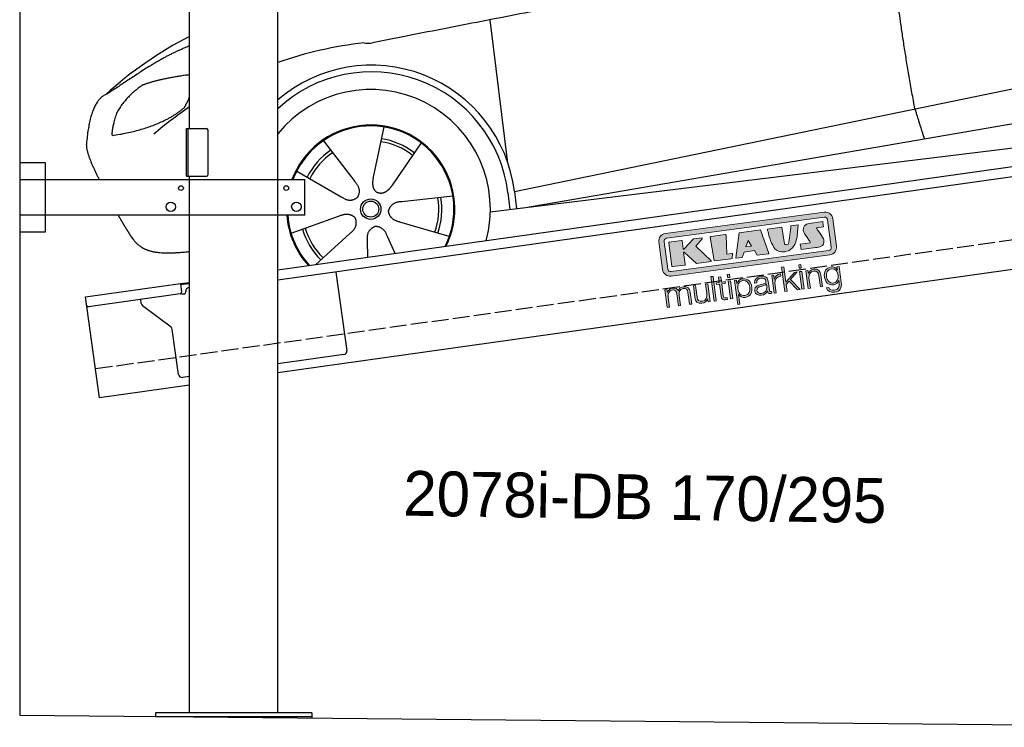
# Model space of a CAD drawing. Extents: x 0 to 5800, y -225 to 4600.
# Tile 1 of 3: x 0 to 2900, y -86 to 1997. Entities that reach past the tile are written whole.
import ezdxf

# ---------------------------------------------------------------- set-up
doc = ezdxf.new("R2010")
doc.units = 0
doc.header["$LTSCALE"] = 10
doc.header["$MEASUREMENT"] = 0
doc.linetypes.add('GEN3', pattern=[6.25, 5, -1.25])
doc.layers.get('0').update_dxf_attribs({"linetype": 'CONTINUOUS'})
doc.layers.add('3', color=6, linetype='GEN3')
doc.layers.add('CAR', color=1, linetype='CONTINUOUS')
doc.layers.add('Logo', color=7, linetype='CONTINUOUS', lineweight=25)

# ---------------------------------------------------------------- blocks, each defined once
blk = doc.blocks.new('car_150')
at = {"layer": 'CAR'}
for p, q in [((10757.1, 671.1), (10756.8, 1096.7)), ((10407.4, 821.5), (10358.4, 678.2)), ((10225.5, 803), (10302.5, 672.5)), ((10510.6, 761.5), (10410.3, 648.1)), ((10765.8, 586.7), (12632.4, 738.6)), ((10136.6, 723.4), (10257.7, 632.5)), ((10786.5, 535.1), (12670.6, 626.7)), ((10584.4, 594.3), (10433, 596.6)), ((10746.2, 585.5), (10746.3, 535.1)), ((10765.8, 586.7), (10766, 535.1)), ((10098.1, 544.7), (10245.9, 577.5)), ((10157.7, 443.6), (10270.1, 522.6)), ((10559.3, 477.7), (10420.4, 538)), ((10688.1, 535.1), (12736.4, 536.2)), ((10314.2, 446.4), (10318.7, 494.4)), ((10394.7, 447.8), (10378.5, 500.5))]:
    blk.add_line(p, q, dxfattribs=at)
for radius in [30.1, 23.6]:
    blk.add_circle((10339.5, 586.1), radius, dxfattribs=at)
for centre, radius, start, end in [((10257, 101.4), 1122.3, 110.1048, 125.4377), ((10364.6, -67.1), 1141.2, 89.2488, 102.378), ((10404, 1188.8), 117.4, 257.9855, 270.1884), ((10341.7, 585.3), 404.6, 0.0315, 126.0807), ((10341.7, 585.3), 424.2, 0.1908, 123.6545), ((10364.6, -67.1), 1141.2, 117.0267, 123.6712), ((10339.5, 586.1), 209.6, 45.262, 74.3995), ((10339.5, 586.1), 209.6, 117.262, 146.3995), ((10339.5, 586.1), 200.6, 117.1152, 146.5463), ((10339.5, 586.1), 200.6, 45.1152, 74.5463), ((10339.5, 586.1), 200.6, 333.1152, 2.5463), ((10339.5, 586.1), 209.6, 333.262, 2.3995), ((10339.5, 586.1), 209.6, 189.262, 218.3995), ((10339.5, 586.1), 200.6, 189.1152, 218.5463)]:
    blk.add_arc(centre, radius, start, end, dxfattribs=at)
at = {"layer": 'CAR', "color": 1}
for radius, start, end in [(352.3, 337.7412, 134.083), (247.7, 326.8255, 152.4877), (245, 326.3886, 152.2472), (247.7, 177.212, 215.2267), (245, 177.2589, 215.6636)]:
    blk.add_arc((10339.5, 586.1), radius, start, end, dxfattribs=at)
at = {"layer": 'CAR'}
for points, degree in [([(12866.3, 1222.8), (11949.2, 1183.9), (10404.4, 1071.4)], 2), ([(11966.3, 684.4), (11947.2, 997.3), (11959.5, 1175.6)], 2), ([(9741.7, 1082), (9792.2, 1106.9), (9868, 1128.7)], 2), ([(9741.7, 1082), (9609.2, 1016.6)], 1), ([(9609.2, 1016.6), (9559.3, 1005.4), (9533, 884.6)], 2), ([(9719, 1030.4), (9665.9, 1005.8), (9630.6, 957.3)], 2), ([(9845.7, 1043.5), (9759.5, 1040.9), (9719, 1030.4)], 2), ([(9857.3, 1042), (9851.3, 1042.7), (9845.7, 1043.5)], 2), ([(9630.6, 957.3), (9611, 913.8), (9609.3, 895.7)], 2), ([(9831, 949.6), (9840.7, 962.6), (9849.5, 977.9)], 2), ([(9610.6, 893.4), (9755, 898.2), (9831, 949.6)], 2), ([(9533, 884.6), (9526.5, 867.3), (9533.3, 836.2), (9544.5, 802.1), (9556, 769.5)], 4), ([(9609.3, 895.7), (9612.6, 895.6), (9610.6, 893.4)], 2), ([(10302.5, 672.5), (10321, 646.5), (10304.6, 625.2)], 2), ([(10358.4, 678.2), (10354.1, 665.6), (10350.4, 651.5), (10355, 637.8), (10365.9, 631.5)], 4), ([(11966.3, 684.4), (11977.6, 619.7), (11983.1, 593.3)], 2), ([(10410.3, 648.1), (10401.4, 638.1), (10391, 627.9), (10376.8, 625.1), (10365.9, 631.5)], 4), ([(10257.7, 632.5), (10281.6, 611.2), (10304.6, 625.2)], 2), ([(10245.9, 577.5), (10276.4, 587.1), (10291.6, 564.9)], 2), ([(10433, 596.6), (10401.2, 599.8), (10390.8, 575)], 2), ([(10270.1, 522.6), (10297.7, 538.8), (10291.6, 564.9)], 2), ([(10420.4, 538), (10390.1, 548.2), (10390.8, 575)], 2), ([(10318.7, 494.4), (10319.1, 526.3), (10344.9, 533.9)], 2), ([(10378.5, 500.5), (10371.6, 531.7), (10344.9, 533.9)], 2)]:
    blk.add_open_spline(points, degree=degree, dxfattribs=at)
blk.add_open_spline([(9598.9, 658.5), (9606.2, 641.3), (9613.6, 624.7), (9621, 608.6), (9628.5, 593), (9650.9, 546.7), (9679.8, 538.5), (9717.2, 527.6), (9794.4, 527.1)], degree=4, knots=[0.7158579, 0.7158579, 0.7158579, 0.7158579, 0.7158579, 0.9411234, 0.9411234, 0.9411234, 0.9411234, 1.6094789, 1.6094789, 1.6094789, 1.6094789, 1.6094789], dxfattribs=at)
blk = doc.blocks.new('KLAUS')
at = {"layer": 'Logo'}
h = blk.add_hatch(color=8, dxfattribs=at)
h.dxf.hatch_style = 2
edge = h.paths.add_edge_path()
edge.add_spline(control_points=[(3.6, 29.09), (2.88, 29.09), (2.3, 28.51), (2.3, 27.8), (2.3, 27.8), (2.3, 16.11), (2.3, 16.11), (2.3, 15.39), (2.88, 14.81), (3.6, 14.81), (3.6, 14.81), (71.16, 14.81), (71.16, 14.81), (71.88, 14.81), (72.46, 15.39), (72.46, 16.11), (72.46, 16.11), (72.46, 27.8), (72.46, 27.8), (72.46, 28.51), (71.88, 29.09), (71.16, 29.09), (71.16, 29.09), (3.6, 29.09), (3.6, 29.09), (3.6, 29.09), (3.6, 29.09), (3.6, 29.09)], knot_values=[0, 0, 0, 0, 1, 1, 1, 2, 2, 2, 3, 3, 3, 4, 4, 4, 5, 5, 5, 6, 6, 6, 7, 7, 7, 8, 8, 8, 9, 9, 9, 9], degree=3, periodic=0)
edge = h.paths.add_edge_path()
edge.add_spline(control_points=[(3.35, 31.23), (3.35, 31.23), (71.47, 31.23), (71.47, 31.23), (73.26, 31.23), (74.71, 29.77), (74.71, 27.99), (74.71, 27.99), (74.71, 16.17), (74.71, 16.17), (74.71, 14.38), (73.26, 12.93), (71.47, 12.93), (71.47, 12.93), (3.35, 12.93), (3.35, 12.93), (1.56, 12.93), (0.11, 14.38), (0.11, 16.17), (0.11, 16.17), (0.11, 27.99), (0.11, 27.99), (0.11, 29.77), (1.56, 31.23), (3.35, 31.23), (3.35, 31.23), (3.35, 31.23), (3.35, 31.23)], knot_values=[0, 0, 0, 0, 1, 1, 1, 2, 2, 2, 3, 3, 3, 4, 4, 4, 5, 5, 5, 6, 6, 6, 7, 7, 7, 8, 8, 8, 9, 9, 9, 9], degree=3, periodic=0)
h = blk.add_hatch(color=8, dxfattribs=at)
h.dxf.hatch_style = 2
edge = h.paths.add_edge_path()
edge.add_spline(control_points=[(4.5, 27.33), (4.5, 27.33), (9.7, 27.33), (9.7, 27.33), (9.84, 27.33), (9.96, 27.22), (9.96, 27.08), (9.96, 27.08), (9.96, 23.69), (9.96, 23.69), (9.96, 23.69), (9.94, 23.64), (10.04, 23.59), (10.14, 23.53), (10.2, 23.57), (10.2, 23.57), (10.2, 23.57), (10.51, 23.75), (10.51, 23.75), (10.51, 23.75), (14.94, 27.33), (14.94, 27.33), (14.94, 27.33), (18.41, 27.33), (18.41, 27.33), (18.41, 27.33), (18.49, 27.33), (18.56, 27.2), (18.65, 27.04), (18.53, 26.91), (18.53, 26.91), (18.53, 26.91), (15.49, 24.11), (15.49, 24.11), (15.49, 24.11), (21.14, 17.06), (21.14, 17.06), (21.14, 17.06), (21.13, 16.91), (21.13, 16.91), (21.08, 16.84), (20.99, 16.82), (20.99, 16.82), (20.99, 16.82), (14.7, 16.82), (14.7, 16.82), (14.7, 16.82), (10.26, 22.17), (10.26, 22.17), (10.26, 22.17), (10.19, 22.24), (10.08, 22.21), (9.97, 22.18), (9.96, 22.11), (9.96, 22.11), (9.96, 22.11), (9.96, 17.08), (9.96, 17.08), (9.96, 16.94), (9.84, 16.82), (9.7, 16.82), (9.7, 16.82), (4.5, 16.82), (4.5, 16.82), (4.36, 16.82), (4.25, 16.94), (4.25, 17.08), (4.25, 17.08), (4.25, 27.08), (4.25, 27.08), (4.25, 27.22), (4.36, 27.33), (4.5, 27.33), (4.5, 27.33), (4.5, 27.33), (4.5, 27.33)], knot_values=[0, 0, 0, 0, 1, 1, 1, 2, 2, 2, 3, 3, 3, 4, 4, 4, 5, 5, 5, 6, 6, 6, 7, 7, 7, 8, 8, 8, 9, 9, 9, 10, 10, 10, 11, 11, 11, 12, 12, 12, 13, 13, 13, 14, 14, 14, 15, 15, 15, 16, 16, 16, 17, 17, 17, 18, 18, 18, 19, 19, 19, 20, 20, 20, 21, 21, 21, 22, 22, 22, 23, 23, 23, 24, 24, 24, 25, 25, 25, 25], degree=3, periodic=0)
h = blk.add_hatch(color=8, dxfattribs=at)
h.dxf.hatch_style = 2
h.paths.add_polyline_path([(22.42, 17.06), (21.97, 27.15), (22.24, 27.33), (28.55, 27.33), (28.86, 26.97), (28.01, 19.08), (30.26, 19.07), (30.44, 18.95), (30.08, 16.95), (29.49, 16.82), (22.6, 16.82)])
h = blk.add_hatch(color=8, dxfattribs=at)
h.paths.add_polyline_path([(36.52, 21.01), (38.93, 21.01), (37.87, 23.57)])
h.paths.add_polyline_path([(34.52, 27.33), (43.65, 27.33), (45.76, 16.94), (45.57, 16.82), (40.83, 16.82), (39.89, 18.95), (35.42, 18.95), (34.27, 16.82), (31.78, 16.82), (31.66, 17)])
h = blk.add_hatch(color=8, dxfattribs=at)
h.dxf.hatch_style = 2
edge = h.paths.add_edge_path()
edge.add_spline(control_points=[(52.69, 27.32), (52.69, 27.32), (52.88, 20.14), (52.88, 20.14), (53.01, 19.89), (53.2, 19.77), (53.43, 19.71), (53.91, 19.59), (54.43, 19.57), (54.64, 20.03), (55.23, 21.34), (56.27, 25.45), (56.6, 27.33), (56.6, 27.33), (59.77, 27.33), (59.77, 27.33), (58.77, 23.9), (58.56, 16.82), (52.63, 16.76), (48.72, 16.72), (48.01, 19.35), (47.27, 22.24), (46.89, 23.68), (46.54, 27.33), (46.54, 27.33), (46.54, 27.33), (52.69, 27.32), (52.69, 27.32), (52.69, 27.32), (52.69, 27.32), (52.69, 27.32)], knot_values=[0, 0, 0, 0, 1, 1, 1, 2, 2, 2, 3, 3, 3, 4, 4, 4, 5, 5, 5, 6, 6, 6, 7, 7, 7, 8, 8, 8, 9, 9, 9, 10, 10, 10, 10], degree=3, periodic=0)
h = blk.add_hatch(color=8, dxfattribs=at)
h.dxf.hatch_style = 2
edge = h.paths.add_edge_path()
edge.add_spline(control_points=[(64.46, 27.33), (64.46, 27.33), (70.31, 27.33), (70.31, 27.33), (70.31, 26.52), (70.31, 26.02), (70.31, 25.12), (70.31, 25.12), (67.3, 25.12), (67.3, 25.12), (67.24, 25.04), (67.25, 25.11), (67.25, 24.91), (67.25, 24.88), (69.73, 20.38), (69.73, 19.57), (69.73, 16.4), (67.22, 16.81), (65.9, 16.82), (65.9, 16.82), (59.59, 16.82), (59.59, 16.82), (59.59, 17.76), (59.59, 18.23), (59.59, 19.14), (59.59, 19.14), (63.75, 19.14), (63.75, 19.14), (63.82, 19.22), (63.81, 19.11), (63.81, 19.31), (63.81, 20.32), (61.58, 23.06), (61.58, 24.63), (61.58, 26.33), (62.83, 27.34), (64.46, 27.33), (64.46, 27.33), (64.46, 27.33), (64.46, 27.33)], knot_values=[0, 0, 0, 0, 1, 1, 1, 2, 2, 2, 3, 3, 3, 4, 4, 4, 5, 5, 5, 6, 6, 6, 7, 7, 7, 8, 8, 8, 9, 9, 9, 10, 10, 10, 11, 11, 11, 12, 12, 12, 13, 13, 13, 13], degree=3, periodic=0)
h = blk.add_hatch(color=30, dxfattribs=at)
h.dxf.hatch_style = 2
h.paths.add_polyline_path([(20.07, 0), (20.99, 0), (20.99, 10.45), (20.07, 10.45)])
h = blk.add_hatch(color=30, dxfattribs=at)
h.dxf.hatch_style = 2
edge = h.paths.add_edge_path()
edge.add_spline(control_points=[(24.22, 9.82), (24.22, 9.82), (23.3, 9.82), (23.3, 9.82), (23.3, 9.82), (23.3, 7.55), (23.3, 7.55), (23.3, 7.55), (21.98, 7.55), (21.98, 7.55), (21.98, 7.55), (21.98, 6.78), (21.98, 6.78), (21.98, 6.78), (23.3, 6.78), (23.3, 6.78), (23.3, 6.78), (23.3, 1.61), (23.3, 1.61), (23.28, 0.32), (23.71, -0.09), (24.94, -0.09), (25.22, -0.09), (25.48, -0.06), (25.76, -0.06), (25.76, -0.06), (25.76, 0.73), (25.76, 0.73), (25.5, 0.7), (25.23, 0.69), (24.97, 0.69), (24.31, 0.73), (24.22, 1.08), (24.22, 1.68), (24.22, 1.68), (24.22, 6.78), (24.22, 6.78), (24.22, 6.78), (25.76, 6.78), (25.76, 6.78), (25.76, 6.78), (25.76, 7.55), (25.76, 7.55), (25.76, 7.55), (24.22, 7.55), (24.22, 7.55), (24.22, 7.55), (24.22, 9.82), (24.22, 9.82), (24.22, 9.82), (24.22, 9.82), (24.22, 9.82)], knot_values=[0, 0, 0, 0, 1, 1, 1, 2, 2, 2, 3, 3, 3, 4, 4, 4, 5, 5, 5, 6, 6, 6, 7, 7, 7, 8, 8, 8, 9, 9, 9, 10, 10, 10, 11, 11, 11, 12, 12, 12, 13, 13, 13, 14, 14, 14, 15, 15, 15, 16, 16, 16, 17, 17, 17, 17], degree=3, periodic=0)
h = blk.add_hatch(color=30, dxfattribs=at)
h.paths.add_polyline_path([(27.1, 0), (28.03, 0), (28.03, 7.55), (27.1, 7.55)])
h.paths.add_polyline_path([(27.1, 8.98), (28.03, 8.98), (28.03, 10.45), (27.1, 10.45)])
h = blk.add_hatch(color=30, dxfattribs=at)
h.dxf.hatch_style = 2
h.paths.add_polyline_path([(50.4, 0), (51.32, 0), (51.32, 2.87), (52.82, 4.11), (55.8, 0), (56.96, 0), (53.52, 4.76), (56.74, 7.55), (55.51, 7.55), (51.32, 3.89), (51.32, 10.45), (50.4, 10.45)])
h = blk.add_hatch(color=30, dxfattribs=at)
h.paths.add_polyline_path([(57.74, 0), (58.66, 0), (58.66, 7.55), (57.74, 7.55)])
h.paths.add_polyline_path([(57.74, 8.98), (58.66, 8.98), (58.66, 10.45), (57.74, 10.45)])
h = blk.add_hatch(color=30, dxfattribs=at)
h.dxf.hatch_style = 2
edge = h.paths.add_edge_path()
edge.add_spline(control_points=[(0, 0), (0, 0), (0.92, 0), (0.92, 0), (0.92, 0), (0.92, 4.22), (0.92, 4.22), (0.94, 5.8), (1.58, 7), (3.18, 7), (4.35, 7), (4.77, 6.15), (4.76, 5.12), (4.76, 5.12), (4.76, 0), (4.76, 0), (4.76, 0), (5.68, 0), (5.68, 0), (5.68, 0), (5.68, 4.27), (5.68, 4.27), (5.68, 5.68), (6.14, 7), (7.73, 7), (9.05, 7), (9.52, 6.32), (9.52, 5.08), (9.52, 5.08), (9.52, 0), (9.52, 0), (9.52, 0), (10.44, 0), (10.44, 0), (10.44, 0), (10.44, 5.12), (10.44, 5.12), (10.44, 6.91), (9.59, 7.77), (7.94, 7.77), (6.94, 7.77), (5.99, 7.29), (5.54, 6.3), (5.26, 7.29), (4.36, 7.77), (3.37, 7.77), (2.17, 7.77), (1.38, 7.19), (0.89, 6.28), (0.89, 6.28), (0.85, 6.28), (0.85, 6.28), (0.85, 6.28), (0.85, 7.55), (0.85, 7.55), (0.85, 7.55), (0, 7.55), (0, 7.55), (0, 7.55), (0, 0), (0, 0), (0, 0), (0, 0), (0, 0)], knot_values=[0, 0, 0, 0, 1, 1, 1, 2, 2, 2, 3, 3, 3, 4, 4, 4, 5, 5, 5, 6, 6, 6, 7, 7, 7, 8, 8, 8, 9, 9, 9, 10, 10, 10, 11, 11, 11, 12, 12, 12, 13, 13, 13, 14, 14, 14, 15, 15, 15, 16, 16, 16, 17, 17, 17, 18, 18, 18, 19, 19, 19, 20, 20, 20, 21, 21, 21, 21], degree=3, periodic=0)
h = blk.add_hatch(color=30, dxfattribs=at)
h.dxf.hatch_style = 2
edge = h.paths.add_edge_path()
edge.add_spline(control_points=[(18.31, 7.55), (18.31, 7.55), (17.39, 7.55), (17.39, 7.55), (17.39, 7.55), (17.39, 3.59), (17.39, 3.59), (17.39, 2.05), (16.7, 0.56), (15.12, 0.56), (13.66, 0.56), (13.15, 1.27), (13.1, 2.64), (13.1, 2.64), (13.1, 7.55), (13.1, 7.55), (13.1, 7.55), (12.18, 7.55), (12.18, 7.55), (12.18, 7.55), (12.18, 2.65), (12.18, 2.65), (12.18, 0.89), (12.93, -0.22), (14.83, -0.22), (15.96, -0.22), (16.95, 0.35), (17.44, 1.36), (17.44, 1.36), (17.47, 1.36), (17.47, 1.36), (17.47, 1.36), (17.47, 0), (17.47, 0), (17.47, 0), (18.31, 0), (18.31, 0), (18.31, 0), (18.31, 7.55), (18.31, 7.55), (18.31, 7.55), (18.31, 7.55), (18.31, 7.55)], knot_values=[0, 0, 0, 0, 1, 1, 1, 2, 2, 2, 3, 3, 3, 4, 4, 4, 5, 5, 5, 6, 6, 6, 7, 7, 7, 8, 8, 8, 9, 9, 9, 10, 10, 10, 11, 11, 11, 12, 12, 12, 13, 13, 13, 14, 14, 14, 14], degree=3, periodic=0)
h = blk.add_hatch(color=30, dxfattribs=at)
edge = h.paths.add_edge_path()
edge.add_spline(control_points=[(35.84, 3.78), (35.84, 2.21), (35.12, 0.56), (33.37, 0.56), (31.4, 0.56), (30.72, 2.21), (30.72, 3.78), (30.72, 5.49), (31.33, 7), (33.37, 7), (35.12, 7), (35.84, 5.34), (35.84, 3.78), (35.84, 3.78), (35.84, 3.78), (35.84, 3.78)], knot_values=[0, 0, 0, 0, 1, 1, 1, 2, 2, 2, 3, 3, 3, 4, 4, 4, 5, 5, 5, 5], degree=3, periodic=0)
edge = h.paths.add_edge_path()
edge.add_spline(control_points=[(29.79, -2.8), (29.79, -2.8), (30.72, -2.8), (30.72, -2.8), (30.72, -2.8), (30.72, 1.43), (30.72, 1.43), (30.72, 1.43), (30.74, 1.43), (30.74, 1.43), (31.14, 0.35), (32.24, -0.22), (33.37, -0.22), (35.66, -0.22), (36.76, 1.64), (36.76, 3.78), (36.76, 5.91), (35.66, 7.77), (33.37, 7.77), (32.15, 7.77), (31.1, 7.14), (30.67, 6.12), (30.67, 6.12), (30.64, 6.12), (30.64, 6.12), (30.64, 6.12), (30.64, 7.55), (30.64, 7.55), (30.64, 7.55), (29.79, 7.55), (29.79, 7.55), (29.79, 7.55), (29.79, -2.8), (29.79, -2.8), (29.79, -2.8), (29.79, -2.8), (29.79, -2.8)], knot_values=[0, 0, 0, 0, 1, 1, 1, 2, 2, 2, 3, 3, 3, 4, 4, 4, 5, 5, 5, 6, 6, 6, 7, 7, 7, 8, 8, 8, 9, 9, 9, 10, 10, 10, 11, 11, 11, 12, 12, 12, 12], degree=3, periodic=0)
h = blk.add_hatch(color=30, dxfattribs=at)
edge = h.paths.add_edge_path()
edge.add_spline(control_points=[(43.03, 2.93), (43.04, 1.45), (41.8, 0.56), (40.39, 0.56), (39.53, 0.56), (38.71, 1.13), (38.71, 2.05), (38.71, 3.53), (40.66, 3.51), (42.22, 3.79), (42.47, 3.84), (42.88, 3.91), (43, 4.13), (43, 4.13), (43.03, 4.13), (43.03, 4.13), (43.03, 4.13), (43.03, 2.93), (43.03, 2.93), (43.03, 2.93), (43.03, 2.93), (43.03, 2.93)], knot_values=[0, 0, 0, 0, 1, 1, 1, 2, 2, 2, 3, 3, 3, 4, 4, 4, 5, 5, 5, 6, 6, 6, 7, 7, 7, 7], degree=3, periodic=0)
edge = h.paths.add_edge_path()
edge.add_spline(control_points=[(39.03, 5.24), (39.06, 6.47), (39.91, 7), (41.05, 7), (42.14, 7), (43.03, 6.69), (43.03, 5.45), (43.03, 4.61), (42.6, 4.51), (41.84, 4.42), (39.85, 4.19), (37.79, 4.11), (37.79, 1.99), (37.79, 0.47), (38.93, -0.22), (40.32, -0.22), (41.77, -0.22), (42.43, 0.34), (43.07, 1.32), (43.07, 1.32), (43.1, 1.32), (43.1, 1.32), (43.1, 0.53), (43.25, 0), (44.19, 0), (44.43, 0), (44.58, 0.01), (44.79, 0.06), (44.79, 0.06), (44.79, 0.83), (44.79, 0.83), (44.71, 0.81), (44.6, 0.78), (44.49, 0.78), (44.13, 0.78), (43.95, 0.98), (43.95, 1.33), (43.95, 1.33), (43.95, 5.34), (43.95, 5.34), (43.95, 7.36), (42.5, 7.77), (41.17, 7.77), (39.44, 7.77), (38.2, 7.01), (38.11, 5.24), (38.11, 5.24), (39.03, 5.24), (39.03, 5.24), (39.03, 5.24), (39.03, 5.24), (39.03, 5.24)], knot_values=[0, 0, 0, 0, 1, 1, 1, 2, 2, 2, 3, 3, 3, 4, 4, 4, 5, 5, 5, 6, 6, 6, 7, 7, 7, 8, 8, 8, 9, 9, 9, 10, 10, 10, 11, 11, 11, 12, 12, 12, 13, 13, 13, 14, 14, 14, 15, 15, 15, 16, 16, 16, 17, 17, 17, 17], degree=3, periodic=0)
h = blk.add_hatch(color=30, dxfattribs=at)
h.dxf.hatch_style = 2
edge = h.paths.add_edge_path()
edge.add_spline(control_points=[(45.79, 0), (45.79, 0), (46.71, 0), (46.71, 0), (46.71, 0), (46.71, 4.03), (46.71, 4.03), (46.71, 5.59), (47.85, 6.82), (49.52, 6.73), (49.52, 6.73), (49.52, 7.66), (49.52, 7.66), (48.16, 7.72), (47.14, 7), (46.67, 5.78), (46.67, 5.78), (46.64, 5.78), (46.64, 5.78), (46.64, 5.78), (46.64, 7.55), (46.64, 7.55), (46.64, 7.55), (45.79, 7.55), (45.79, 7.55), (45.79, 7.55), (45.79, 0), (45.79, 0), (45.79, 0), (45.79, 0), (45.79, 0)], knot_values=[0, 0, 0, 0, 1, 1, 1, 2, 2, 2, 3, 3, 3, 4, 4, 4, 5, 5, 5, 6, 6, 6, 7, 7, 7, 8, 8, 8, 9, 9, 9, 10, 10, 10, 10], degree=3, periodic=0)
h = blk.add_hatch(color=30, dxfattribs=at)
h.dxf.hatch_style = 2
edge = h.paths.add_edge_path()
edge.add_spline(control_points=[(60.41, 0), (60.41, 0), (61.33, 0), (61.33, 0), (61.33, 0), (61.33, 4.41), (61.33, 4.41), (61.36, 5.89), (62.24, 7), (63.7, 7), (65.2, 7), (65.62, 6.02), (65.62, 4.71), (65.62, 4.71), (65.62, 0), (65.62, 0), (65.62, 0), (66.54, 0), (66.54, 0), (66.54, 0), (66.54, 4.86), (66.54, 4.86), (66.54, 6.66), (65.9, 7.77), (63.78, 7.77), (62.71, 7.77), (61.7, 7.16), (61.36, 6.25), (61.36, 6.25), (61.33, 6.25), (61.33, 6.25), (61.33, 6.25), (61.33, 7.55), (61.33, 7.55), (61.33, 7.55), (60.41, 7.55), (60.41, 7.55), (60.41, 7.55), (60.41, 0), (60.41, 0), (60.41, 0), (60.41, 0), (60.41, 0)], knot_values=[0, 0, 0, 0, 1, 1, 1, 2, 2, 2, 3, 3, 3, 4, 4, 4, 5, 5, 5, 6, 6, 6, 7, 7, 7, 8, 8, 8, 9, 9, 9, 10, 10, 10, 11, 11, 11, 12, 12, 12, 13, 13, 13, 14, 14, 14, 14], degree=3, periodic=0)
h = blk.add_hatch(color=30, dxfattribs=at)
edge = h.paths.add_edge_path()
edge.add_spline(control_points=[(71.32, 0.86), (69.62, 0.86), (68.83, 2.34), (68.83, 3.86), (68.83, 5.43), (69.56, 7), (71.32, 7), (73.06, 7), (73.75, 5.34), (73.75, 3.86), (73.75, 2.33), (72.91, 0.86), (71.32, 0.86), (71.32, 0.86), (71.32, 0.86), (71.32, 0.86)], knot_values=[0, 0, 0, 0, 1, 1, 1, 2, 2, 2, 3, 3, 3, 4, 4, 4, 5, 5, 5, 5], degree=3, periodic=0)
edge = h.paths.add_edge_path()
edge.add_spline(control_points=[(74.67, 7.55), (74.67, 7.55), (73.75, 7.55), (73.75, 7.55), (73.75, 7.55), (73.75, 6.25), (73.75, 6.25), (73.75, 6.25), (73.72, 6.25), (73.72, 6.25), (73.35, 7.09), (72.41, 7.77), (71.32, 7.77), (69.13, 7.77), (67.9, 6.05), (67.9, 3.97), (67.9, 1.82), (68.9, 0.09), (71.32, 0.09), (72.4, 0.09), (73.29, 0.72), (73.72, 1.64), (73.72, 1.64), (73.75, 1.64), (73.75, 1.64), (73.75, 1.64), (73.75, 0.61), (73.75, 0.61), (73.75, -1.23), (73.01, -2.24), (71.32, -2.24), (70.29, -2.24), (69.31, -1.85), (69.1, -0.73), (69.1, -0.73), (68.18, -0.73), (68.18, -0.73), (68.31, -2.34), (69.81, -3.02), (71.32, -3.02), (73.79, -3.02), (74.65, -1.64), (74.67, 0.61), (74.67, 0.61), (74.67, 7.55), (74.67, 7.55), (74.67, 7.55), (74.67, 7.55), (74.67, 7.55)], knot_values=[0, 0, 0, 0, 1, 1, 1, 2, 2, 2, 3, 3, 3, 4, 4, 4, 5, 5, 5, 6, 6, 6, 7, 7, 7, 8, 8, 8, 9, 9, 9, 10, 10, 10, 11, 11, 11, 12, 12, 12, 13, 13, 13, 14, 14, 14, 15, 15, 15, 16, 16, 16, 16], degree=3, periodic=0)
at = {"layer": 'Logo', "lineweight": 0}
for points in [[(22.42, 17.06), (21.97, 27.15), (22.24, 27.33), (28.55, 27.33), (28.86, 26.97), (28.01, 19.08), (30.26, 19.07), (30.44, 18.95), (30.08, 16.95), (29.49, 16.82), (22.6, 16.82), (22.42, 17.06), (22.42, 17.06)], [(34.52, 27.33), (43.65, 27.33), (45.76, 16.94), (45.57, 16.82), (40.83, 16.82), (39.89, 18.95), (35.42, 18.95), (34.27, 16.82), (31.78, 16.82), (31.66, 17), (34.52, 27.33), (34.52, 27.33)], [(36.52, 21.01), (38.93, 21.01), (37.87, 23.57), (36.52, 21.01), (36.52, 21.01)], [(20.07, 0), (20.99, 0), (20.99, 10.45), (20.07, 10.45), (20.07, 0), (20.07, 0)], [(27.1, 8.98), (28.03, 8.98), (28.03, 10.45), (27.1, 10.45), (27.1, 8.98), (27.1, 8.98)], [(50.4, 0), (51.32, 0), (51.32, 2.87), (52.82, 4.11), (55.8, 0), (56.96, 0), (53.52, 4.76), (56.74, 7.55), (55.51, 7.55), (51.32, 3.89), (51.32, 10.45), (50.4, 10.45), (50.4, 0), (50.4, 0)], [(57.74, 8.98), (58.66, 8.98), (58.66, 10.45), (57.74, 10.45), (57.74, 8.98), (57.74, 8.98)], [(27.1, 0), (28.03, 0), (28.03, 7.55), (27.1, 7.55), (27.1, 0), (27.1, 0)], [(57.74, 0), (58.66, 0), (58.66, 7.55), (57.74, 7.55), (57.74, 0), (57.74, 0)]]:
    blk.add_lwpolyline(points, dxfattribs=at)
for points, knots in [([(3.35, 31.23), (3.35, 31.23), (71.47, 31.23), (71.47, 31.23), (73.26, 31.23), (74.71, 29.77), (74.71, 27.99), (74.71, 27.99), (74.71, 16.17), (74.71, 16.17), (74.71, 14.38), (73.26, 12.93), (71.47, 12.93), (71.47, 12.93), (3.35, 12.93), (3.35, 12.93), (1.56, 12.93), (0.11, 14.38), (0.11, 16.17), (0.11, 16.17), (0.11, 27.99), (0.11, 27.99), (0.11, 29.77), (1.56, 31.23), (3.35, 31.23), (3.35, 31.23), (3.35, 31.23), (3.35, 31.23)], [0, 0, 0, 0, 1, 1, 1, 2, 2, 2, 3, 3, 3, 4, 4, 4, 5, 5, 5, 6, 6, 6, 7, 7, 7, 8, 8, 8, 9, 9, 9, 9]), ([(3.6, 29.09), (2.88, 29.09), (2.3, 28.51), (2.3, 27.8), (2.3, 27.8), (2.3, 16.11), (2.3, 16.11), (2.3, 15.39), (2.88, 14.81), (3.6, 14.81), (3.6, 14.81), (71.16, 14.81), (71.16, 14.81), (71.88, 14.81), (72.46, 15.39), (72.46, 16.11), (72.46, 16.11), (72.46, 27.8), (72.46, 27.8), (72.46, 28.51), (71.88, 29.09), (71.16, 29.09), (71.16, 29.09), (3.6, 29.09), (3.6, 29.09), (3.6, 29.09), (3.6, 29.09), (3.6, 29.09)], [0, 0, 0, 0, 1, 1, 1, 2, 2, 2, 3, 3, 3, 4, 4, 4, 5, 5, 5, 6, 6, 6, 7, 7, 7, 8, 8, 8, 9, 9, 9, 9]), ([(4.5, 27.33), (4.5, 27.33), (9.7, 27.33), (9.7, 27.33), (9.84, 27.33), (9.96, 27.22), (9.96, 27.08), (9.96, 27.08), (9.96, 23.69), (9.96, 23.69), (9.96, 23.69), (9.94, 23.64), (10.04, 23.59), (10.14, 23.53), (10.2, 23.57), (10.2, 23.57), (10.2, 23.57), (10.51, 23.75), (10.51, 23.75), (10.51, 23.75), (14.94, 27.33), (14.94, 27.33), (14.94, 27.33), (18.41, 27.33), (18.41, 27.33), (18.41, 27.33), (18.49, 27.33), (18.56, 27.2), (18.65, 27.04), (18.53, 26.91), (18.53, 26.91), (18.53, 26.91), (15.49, 24.11), (15.49, 24.11), (15.49, 24.11), (21.14, 17.06), (21.14, 17.06), (21.14, 17.06), (21.13, 16.91), (21.13, 16.91), (21.08, 16.84), (20.99, 16.82), (20.99, 16.82), (20.99, 16.82), (14.7, 16.82), (14.7, 16.82), (14.7, 16.82), (10.26, 22.17), (10.26, 22.17), (10.26, 22.17), (10.19, 22.24), (10.08, 22.21), (9.97, 22.18), (9.96, 22.11), (9.96, 22.11), (9.96, 22.11), (9.96, 17.08), (9.96, 17.08), (9.96, 16.94), (9.84, 16.82), (9.7, 16.82), (9.7, 16.82), (4.5, 16.82), (4.5, 16.82), (4.36, 16.82), (4.25, 16.94), (4.25, 17.08), (4.25, 17.08), (4.25, 27.08), (4.25, 27.08), (4.25, 27.22), (4.36, 27.33), (4.5, 27.33), (4.5, 27.33), (4.5, 27.33), (4.5, 27.33)], [0, 0, 0, 0, 1, 1, 1, 2, 2, 2, 3, 3, 3, 4, 4, 4, 5, 5, 5, 6, 6, 6, 7, 7, 7, 8, 8, 8, 9, 9, 9, 10, 10, 10, 11, 11, 11, 12, 12, 12, 13, 13, 13, 14, 14, 14, 15, 15, 15, 16, 16, 16, 17, 17, 17, 18, 18, 18, 19, 19, 19, 20, 20, 20, 21, 21, 21, 22, 22, 22, 23, 23, 23, 24, 24, 24, 25, 25, 25, 25]), ([(52.69, 27.32), (52.69, 27.32), (52.88, 20.14), (52.88, 20.14), (53.01, 19.89), (53.2, 19.77), (53.43, 19.71), (53.91, 19.59), (54.43, 19.57), (54.64, 20.03), (55.23, 21.34), (56.27, 25.45), (56.6, 27.33), (56.6, 27.33), (59.77, 27.33), (59.77, 27.33), (58.77, 23.9), (58.56, 16.82), (52.63, 16.76), (48.72, 16.72), (48.01, 19.35), (47.27, 22.24), (46.89, 23.68), (46.54, 27.33), (46.54, 27.33), (46.54, 27.33), (52.69, 27.32), (52.69, 27.32), (52.69, 27.32), (52.69, 27.32), (52.69, 27.32)], [0, 0, 0, 0, 1, 1, 1, 2, 2, 2, 3, 3, 3, 4, 4, 4, 5, 5, 5, 6, 6, 6, 7, 7, 7, 8, 8, 8, 9, 9, 9, 10, 10, 10, 10]), ([(64.46, 27.33), (64.46, 27.33), (70.31, 27.33), (70.31, 27.33), (70.31, 26.52), (70.31, 26.02), (70.31, 25.12), (70.31, 25.12), (67.3, 25.12), (67.3, 25.12), (67.24, 25.04), (67.25, 25.11), (67.25, 24.91), (67.25, 24.88), (69.73, 20.38), (69.73, 19.57), (69.73, 16.4), (67.22, 16.81), (65.9, 16.82), (65.9, 16.82), (59.59, 16.82), (59.59, 16.82), (59.59, 17.76), (59.59, 18.23), (59.59, 19.14), (59.59, 19.14), (63.75, 19.14), (63.75, 19.14), (63.82, 19.22), (63.81, 19.11), (63.81, 19.31), (63.81, 20.32), (61.58, 23.06), (61.58, 24.63), (61.58, 26.33), (62.83, 27.34), (64.46, 27.33), (64.46, 27.33), (64.46, 27.33), (64.46, 27.33)], [0, 0, 0, 0, 1, 1, 1, 2, 2, 2, 3, 3, 3, 4, 4, 4, 5, 5, 5, 6, 6, 6, 7, 7, 7, 8, 8, 8, 9, 9, 9, 10, 10, 10, 11, 11, 11, 12, 12, 12, 13, 13, 13, 13]), ([(24.22, 9.82), (24.22, 9.82), (23.3, 9.82), (23.3, 9.82), (23.3, 9.82), (23.3, 7.55), (23.3, 7.55), (23.3, 7.55), (21.98, 7.55), (21.98, 7.55), (21.98, 7.55), (21.98, 6.78), (21.98, 6.78), (21.98, 6.78), (23.3, 6.78), (23.3, 6.78), (23.3, 6.78), (23.3, 1.61), (23.3, 1.61), (23.28, 0.32), (23.71, -0.09), (24.94, -0.09), (25.22, -0.09), (25.48, -0.06), (25.76, -0.06), (25.76, -0.06), (25.76, 0.73), (25.76, 0.73), (25.5, 0.7), (25.23, 0.69), (24.97, 0.69), (24.31, 0.73), (24.22, 1.08), (24.22, 1.68), (24.22, 1.68), (24.22, 6.78), (24.22, 6.78), (24.22, 6.78), (25.76, 6.78), (25.76, 6.78), (25.76, 6.78), (25.76, 7.55), (25.76, 7.55), (25.76, 7.55), (24.22, 7.55), (24.22, 7.55), (24.22, 7.55), (24.22, 9.82), (24.22, 9.82), (24.22, 9.82), (24.22, 9.82), (24.22, 9.82)], [0, 0, 0, 0, 1, 1, 1, 2, 2, 2, 3, 3, 3, 4, 4, 4, 5, 5, 5, 6, 6, 6, 7, 7, 7, 8, 8, 8, 9, 9, 9, 10, 10, 10, 11, 11, 11, 12, 12, 12, 13, 13, 13, 14, 14, 14, 15, 15, 15, 16, 16, 16, 17, 17, 17, 17]), ([(0, 0), (0, 0), (0.92, 0), (0.92, 0), (0.92, 0), (0.92, 4.22), (0.92, 4.22), (0.94, 5.8), (1.58, 7), (3.18, 7), (4.35, 7), (4.77, 6.15), (4.76, 5.12), (4.76, 5.12), (4.76, 0), (4.76, 0), (4.76, 0), (5.68, 0), (5.68, 0), (5.68, 0), (5.68, 4.27), (5.68, 4.27), (5.68, 5.68), (6.14, 7), (7.73, 7), (9.05, 7), (9.52, 6.32), (9.52, 5.08), (9.52, 5.08), (9.52, 0), (9.52, 0), (9.52, 0), (10.44, 0), (10.44, 0), (10.44, 0), (10.44, 5.12), (10.44, 5.12), (10.44, 6.91), (9.59, 7.77), (7.94, 7.77), (6.94, 7.77), (5.99, 7.29), (5.54, 6.3), (5.26, 7.29), (4.36, 7.77), (3.37, 7.77), (2.17, 7.77), (1.38, 7.19), (0.89, 6.28), (0.89, 6.28), (0.85, 6.28), (0.85, 6.28), (0.85, 6.28), (0.85, 7.55), (0.85, 7.55), (0.85, 7.55), (0, 7.55), (0, 7.55), (0, 7.55), (0, 0), (0, 0), (0, 0), (0, 0), (0, 0)], [0, 0, 0, 0, 1, 1, 1, 2, 2, 2, 3, 3, 3, 4, 4, 4, 5, 5, 5, 6, 6, 6, 7, 7, 7, 8, 8, 8, 9, 9, 9, 10, 10, 10, 11, 11, 11, 12, 12, 12, 13, 13, 13, 14, 14, 14, 15, 15, 15, 16, 16, 16, 17, 17, 17, 18, 18, 18, 19, 19, 19, 20, 20, 20, 21, 21, 21, 21]), ([(18.31, 7.55), (18.31, 7.55), (17.39, 7.55), (17.39, 7.55), (17.39, 7.55), (17.39, 3.59), (17.39, 3.59), (17.39, 2.05), (16.7, 0.56), (15.12, 0.56), (13.66, 0.56), (13.15, 1.27), (13.1, 2.64), (13.1, 2.64), (13.1, 7.55), (13.1, 7.55), (13.1, 7.55), (12.18, 7.55), (12.18, 7.55), (12.18, 7.55), (12.18, 2.65), (12.18, 2.65), (12.18, 0.89), (12.93, -0.22), (14.83, -0.22), (15.96, -0.22), (16.95, 0.35), (17.44, 1.36), (17.44, 1.36), (17.47, 1.36), (17.47, 1.36), (17.47, 1.36), (17.47, 0), (17.47, 0), (17.47, 0), (18.31, 0), (18.31, 0), (18.31, 0), (18.31, 7.55), (18.31, 7.55), (18.31, 7.55), (18.31, 7.55), (18.31, 7.55)], [0, 0, 0, 0, 1, 1, 1, 2, 2, 2, 3, 3, 3, 4, 4, 4, 5, 5, 5, 6, 6, 6, 7, 7, 7, 8, 8, 8, 9, 9, 9, 10, 10, 10, 11, 11, 11, 12, 12, 12, 13, 13, 13, 14, 14, 14, 14]), ([(29.79, -2.8), (29.79, -2.8), (30.72, -2.8), (30.72, -2.8), (30.72, -2.8), (30.72, 1.43), (30.72, 1.43), (30.72, 1.43), (30.74, 1.43), (30.74, 1.43), (31.14, 0.35), (32.24, -0.22), (33.37, -0.22), (35.66, -0.22), (36.76, 1.64), (36.76, 3.78), (36.76, 5.91), (35.66, 7.77), (33.37, 7.77), (32.15, 7.77), (31.1, 7.14), (30.67, 6.12), (30.67, 6.12), (30.64, 6.12), (30.64, 6.12), (30.64, 6.12), (30.64, 7.55), (30.64, 7.55), (30.64, 7.55), (29.79, 7.55), (29.79, 7.55), (29.79, 7.55), (29.79, -2.8), (29.79, -2.8), (29.79, -2.8), (29.79, -2.8), (29.79, -2.8)], [0, 0, 0, 0, 1, 1, 1, 2, 2, 2, 3, 3, 3, 4, 4, 4, 5, 5, 5, 6, 6, 6, 7, 7, 7, 8, 8, 8, 9, 9, 9, 10, 10, 10, 11, 11, 11, 12, 12, 12, 12]), ([(35.84, 3.78), (35.84, 2.21), (35.12, 0.56), (33.37, 0.56), (31.4, 0.56), (30.72, 2.21), (30.72, 3.78), (30.72, 5.49), (31.33, 7), (33.37, 7), (35.12, 7), (35.84, 5.34), (35.84, 3.78), (35.84, 3.78), (35.84, 3.78), (35.84, 3.78)], [0, 0, 0, 0, 1, 1, 1, 2, 2, 2, 3, 3, 3, 4, 4, 4, 5, 5, 5, 5]), ([(39.03, 5.24), (39.06, 6.47), (39.91, 7), (41.05, 7), (42.14, 7), (43.03, 6.69), (43.03, 5.45), (43.03, 4.61), (42.6, 4.51), (41.84, 4.42), (39.85, 4.19), (37.79, 4.11), (37.79, 1.99), (37.79, 0.47), (38.93, -0.22), (40.32, -0.22), (41.77, -0.22), (42.43, 0.34), (43.07, 1.32), (43.07, 1.32), (43.1, 1.32), (43.1, 1.32), (43.1, 0.53), (43.25, 0), (44.19, 0), (44.43, 0), (44.58, 0.01), (44.79, 0.06), (44.79, 0.06), (44.79, 0.83), (44.79, 0.83), (44.71, 0.81), (44.6, 0.78), (44.49, 0.78), (44.13, 0.78), (43.95, 0.98), (43.95, 1.33), (43.95, 1.33), (43.95, 5.34), (43.95, 5.34), (43.95, 7.36), (42.5, 7.77), (41.17, 7.77), (39.44, 7.77), (38.2, 7.01), (38.11, 5.24), (38.11, 5.24), (39.03, 5.24), (39.03, 5.24), (39.03, 5.24), (39.03, 5.24), (39.03, 5.24)], [0, 0, 0, 0, 1, 1, 1, 2, 2, 2, 3, 3, 3, 4, 4, 4, 5, 5, 5, 6, 6, 6, 7, 7, 7, 8, 8, 8, 9, 9, 9, 10, 10, 10, 11, 11, 11, 12, 12, 12, 13, 13, 13, 14, 14, 14, 15, 15, 15, 16, 16, 16, 17, 17, 17, 17]), ([(45.79, 0), (45.79, 0), (46.71, 0), (46.71, 0), (46.71, 0), (46.71, 4.03), (46.71, 4.03), (46.71, 5.59), (47.85, 6.82), (49.52, 6.73), (49.52, 6.73), (49.52, 7.66), (49.52, 7.66), (48.16, 7.72), (47.14, 7), (46.67, 5.78), (46.67, 5.78), (46.64, 5.78), (46.64, 5.78), (46.64, 5.78), (46.64, 7.55), (46.64, 7.55), (46.64, 7.55), (45.79, 7.55), (45.79, 7.55), (45.79, 7.55), (45.79, 0), (45.79, 0), (45.79, 0), (45.79, 0), (45.79, 0)], [0, 0, 0, 0, 1, 1, 1, 2, 2, 2, 3, 3, 3, 4, 4, 4, 5, 5, 5, 6, 6, 6, 7, 7, 7, 8, 8, 8, 9, 9, 9, 10, 10, 10, 10]), ([(60.41, 0), (60.41, 0), (61.33, 0), (61.33, 0), (61.33, 0), (61.33, 4.41), (61.33, 4.41), (61.36, 5.89), (62.24, 7), (63.7, 7), (65.2, 7), (65.62, 6.02), (65.62, 4.71), (65.62, 4.71), (65.62, 0), (65.62, 0), (65.62, 0), (66.54, 0), (66.54, 0), (66.54, 0), (66.54, 4.86), (66.54, 4.86), (66.54, 6.66), (65.9, 7.77), (63.78, 7.77), (62.71, 7.77), (61.7, 7.16), (61.36, 6.25), (61.36, 6.25), (61.33, 6.25), (61.33, 6.25), (61.33, 6.25), (61.33, 7.55), (61.33, 7.55), (61.33, 7.55), (60.41, 7.55), (60.41, 7.55), (60.41, 7.55), (60.41, 0), (60.41, 0), (60.41, 0), (60.41, 0), (60.41, 0)], [0, 0, 0, 0, 1, 1, 1, 2, 2, 2, 3, 3, 3, 4, 4, 4, 5, 5, 5, 6, 6, 6, 7, 7, 7, 8, 8, 8, 9, 9, 9, 10, 10, 10, 11, 11, 11, 12, 12, 12, 13, 13, 13, 14, 14, 14, 14]), ([(74.67, 7.55), (74.67, 7.55), (73.75, 7.55), (73.75, 7.55), (73.75, 7.55), (73.75, 6.25), (73.75, 6.25), (73.75, 6.25), (73.72, 6.25), (73.72, 6.25), (73.35, 7.09), (72.41, 7.77), (71.32, 7.77), (69.13, 7.77), (67.9, 6.05), (67.9, 3.97), (67.9, 1.82), (68.9, 0.09), (71.32, 0.09), (72.4, 0.09), (73.29, 0.72), (73.72, 1.64), (73.72, 1.64), (73.75, 1.64), (73.75, 1.64), (73.75, 1.64), (73.75, 0.61), (73.75, 0.61), (73.75, -1.23), (73.01, -2.24), (71.32, -2.24), (70.29, -2.24), (69.31, -1.85), (69.1, -0.73), (69.1, -0.73), (68.18, -0.73), (68.18, -0.73), (68.31, -2.34), (69.81, -3.02), (71.32, -3.02), (73.79, -3.02), (74.65, -1.64), (74.67, 0.61), (74.67, 0.61), (74.67, 7.55), (74.67, 7.55), (74.67, 7.55), (74.67, 7.55), (74.67, 7.55)], [0, 0, 0, 0, 1, 1, 1, 2, 2, 2, 3, 3, 3, 4, 4, 4, 5, 5, 5, 6, 6, 6, 7, 7, 7, 8, 8, 8, 9, 9, 9, 10, 10, 10, 11, 11, 11, 12, 12, 12, 13, 13, 13, 14, 14, 14, 15, 15, 15, 16, 16, 16, 16]), ([(71.32, 0.86), (69.62, 0.86), (68.83, 2.34), (68.83, 3.86), (68.83, 5.43), (69.56, 7), (71.32, 7), (73.06, 7), (73.75, 5.34), (73.75, 3.86), (73.75, 2.33), (72.91, 0.86), (71.32, 0.86), (71.32, 0.86), (71.32, 0.86), (71.32, 0.86)], [0, 0, 0, 0, 1, 1, 1, 2, 2, 2, 3, 3, 3, 4, 4, 4, 5, 5, 5, 5]), ([(43.03, 2.93), (43.04, 1.45), (41.8, 0.56), (40.39, 0.56), (39.53, 0.56), (38.71, 1.13), (38.71, 2.05), (38.71, 3.53), (40.66, 3.51), (42.22, 3.79), (42.47, 3.84), (42.88, 3.91), (43, 4.13), (43, 4.13), (43.03, 4.13), (43.03, 4.13), (43.03, 4.13), (43.03, 2.93), (43.03, 2.93), (43.03, 2.93), (43.03, 2.93), (43.03, 2.93)], [0, 0, 0, 0, 1, 1, 1, 2, 2, 2, 3, 3, 3, 4, 4, 4, 5, 5, 5, 6, 6, 6, 7, 7, 7, 7])]:
    blk.add_open_spline(points, degree=3, knots=knots, dxfattribs=at)

msp = doc.modelspace()

# ---------------------------------------------------------------- linework, layer by layer
for p, q in [((0, 4600), (0, -50)), ((500, 1676.2), (500, 3046.2)), ((760, -43.8), (760, 3046.2)), ((491, 1676.2), (550, 1676.2)), ((491, 1536.2), (491, 1676.2)), ((495, 1676.2), (495, 1536.2)), ((555, 1541.2), (555, 1671.2)), ((760, 1260.2), (3377.5, 1628)), ((3376.7, 1597.6), (760, 1229.9)), ((0, 1576.2), (75, 1576.2)), ((75, 1576.2), (75, 1371.2)), ((0, 1526.2), (840, 1526.2)), ((491, 1536.2), (550, 1536.2)), ((500, -43.8), (500, 1536.2)), ((840, 1421.2), (840, 1526.2)), ((840, 1421.2), (0, 1421.2)), ((75, 1371.2), (0, 1371.2)), ((3496.8, 1341.9), (760, 957.2)), ((930.7, 1253.9), (963.3, 1022.2)), ((193.8, 1180.6), (473.5, 1219.9)), ((473.5, 1219.9), (500, 1223.6)), ((473.5, 1219.9), (477, 1195.2)), ((500, 1219.6), (474.1, 1216)), ((472.7, 1189.5), (202.9, 1151.6)), ((480.3, 1189.6), (485.3, 1190.3)), ((489.5, 1195.9), (489.4, 1196.9)), ((235.5, 883.5), (193.8, 1180.6)), ((358, 1161.4), (356.4, 1173.2)), ((445.7, 1091.7), (361.9, 1154.8)), ((468.2, 952.6), (449.5, 1085.1)), ((954.8, 1010.9), (760, 983.5)), ((500, 946.9), (479.5, 944.1)), ((500, 920.7), (235.5, 883.5)), ((0, -50), (3745, -86)), ((400, -43.8), (400, -53.8)), ((860, -43.8), (400, -43.8)), ((400, -53.8), (860, -53.8)), ((860, -43.8), (860, -58.3))]:
    msp.add_line(p, q)
for centre, radius in [((475, 1501.2), 7), ((785, 1501.2), 7), ((445, 1446.2), 14), ((815, 1446.2), 14)]:
    msp.add_circle(centre, radius)
for centre, radius, start, end in [((550, 1671.2), 5, 0, 90), ((550, 1541.2), 5, 270, 0), ((472, 1194.5), 5, 278, 8), ((479.6, 1194.5), 5, 221.2367, 278), ((484.6, 1195.2), 5, 278, 8), ((499.3, 1198.3), 10, 98, 188), ((367.9, 1162.8), 10, 188, 233), ((202.2, 1156.5), 5, 188, 278), ((439.6, 1083.7), 10, 8, 53), ((953.4, 1020.8), 10, 278, 8), ((478.1, 954), 10, 188, 278)]:
    msp.add_arc(centre, radius, start, end)
at = {"layer": '3'}
msp.add_line((223.4, 969.7), (5230.8, 1673.4), dxfattribs=at)

# ---------------------------------------------------------------- block references
at = {"xscale": 6.929133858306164, "yscale": 6.929133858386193, "zscale": 6.929133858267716, "rotation": 7.614101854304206}
msp.add_blockref('KLAUS', (1907.5, 1150.3), dxfattribs=at)
at = {"layer": 'CAR', "color": 2, "rotation": 6.973897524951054}
msp.add_blockref('car_150', (-9157.9, -397.9), dxfattribs=at)

# ---------------------------------------------------------------- texts
at = {"layer": 'Logo'}
msp.add_text('2078i-DB 170/295', height=132, rotation=359.1028, dxfattribs=at).set_placement((1129, 537.2))

doc.saveas('drawing.dxf')
